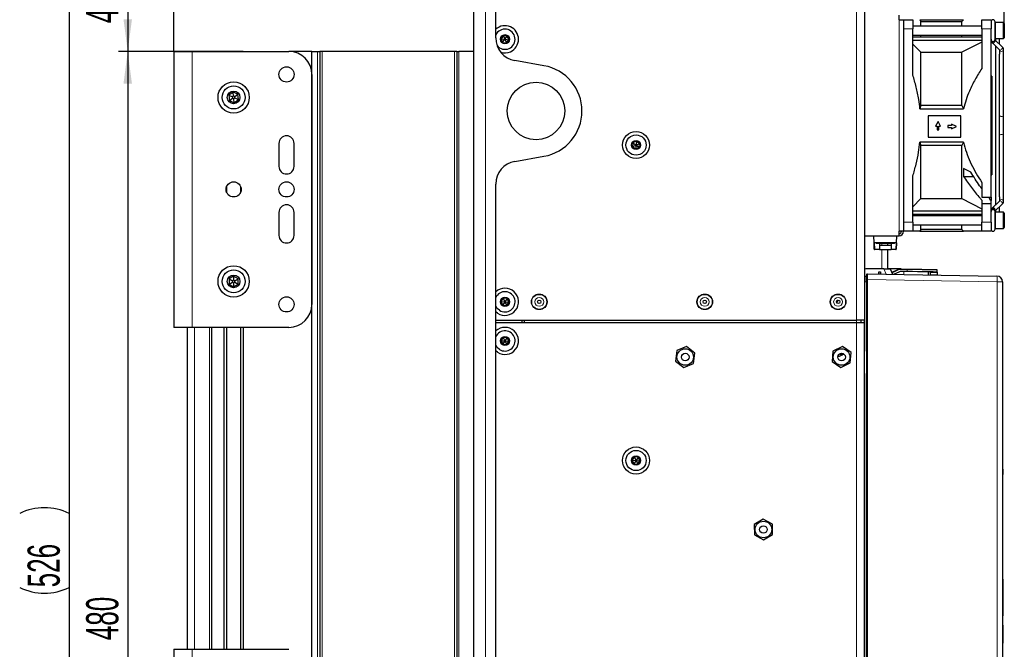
# Model space of a CAD drawing. Header units: millimetres. Extents: x 5 to 418, y 2 to 292.
# Tile 48 of 50: x 159 to 266, y 166 to 235. Entities that reach past the tile are written whole.
import ezdxf

# ---------------------------------------------------------------- set-up
doc = ezdxf.new("R2010")
doc.units = ezdxf.units.MM
doc.layers.add('SLD-0', color=7, linetype='Continuous')
doc.styles.add('SLDTEXTSTYLE1', font='TXT', dxfattribs={"width": 0.605})
doc.dimstyles.new('SLDDIMSTYLE0', dxfattribs={"dimtxt": 3.5, "dimasz": 3.5, "dimexe": 0, "dimexo": 0.0625, "dimgap": 0.875, "dimtad": 1, "dimlfac": 4, "dimrnd": 1e-09, "dimzin": 12, "dimdsep": 46, "dimtxsty": 'SLDTEXTSTYLE1', "dimsah": 1, "dimcen": 0.09, "dimadec": 0, "dimazin": 3, "dimtfac": 1, "dimtofl": 0, "dimtmove": 0, "dimatfit": 3, "dimfxl": 1, "dimfrac": 2, "dimtolj": 1, "dimtzin": 12, "dimarcsym": 0})
doc.dimstyles.new('SLDDIMSTYLE1', dxfattribs={"dimtxt": 3.5, "dimasz": 3.5, "dimexe": 0, "dimexo": 0.0625, "dimgap": 0.875, "dimtad": 1, "dimdec": 1, "dimlfac": 4, "dimrnd": 1e-09, "dimzin": 12, "dimdsep": 46, "dimtxsty": 'SLDTEXTSTYLE1', "dimsah": 1, "dimcen": 0.09, "dimadec": 0, "dimazin": 3, "dimtfac": 1, "dimtofl": 0, "dimtmove": 0, "dimatfit": 3, "dimfxl": 1, "dimfrac": 2, "dimtolj": 1, "dimtzin": 12, "dimarcsym": 0})

# ---------------------------------------------------------------- blocks, each defined once
blk = doc.blocks.new('_D_3')
at = {"layer": 'SLD-0', "color": 7}
for p, q in [((208.35, 242.88), (169.71, 242.88)), ((170.71, 242.88), (170.71, 231.38)), ((183.25, 231.38), (169.71, 231.38))]:
    blk.add_line(p, q, dxfattribs=at)
for points in [[(170.71, 242.88), (170.25, 239.38), (171.17, 239.38)], [(170.71, 231.38), (171.17, 234.88), (170.25, 234.88)]]:
    blk.add_solid(points, dxfattribs=at)
at = {"layer": 'SLD-0', "color": 7, "insert": (166.19, 234.46), "char_height": 3.5, "attachment_point": 1, "rotation": 90, "style": 'SLDTEXTSTYLE1'}
blk.add_mtext('46', dxfattribs=at)
blk = doc.blocks.new('_D_4')
at = {"layer": 'SLD-0', "color": 7}
for p, q in [((183.25, 231.38), (169.71, 231.38)), ((170.71, 231.38), (170.71, 111.38)), ((178.23, 111.38), (169.71, 111.38))]:
    blk.add_line(p, q, dxfattribs=at)
for points in [[(170.71, 231.38), (170.25, 227.88), (171.17, 227.88)], [(170.71, 111.38), (171.17, 114.88), (170.25, 114.88)]]:
    blk.add_solid(points, dxfattribs=at)
at = {"layer": 'SLD-0', "color": 7, "insert": (166.19, 167.37), "char_height": 3.5, "attachment_point": 1, "rotation": 90, "style": 'SLDTEXTSTYLE1'}
blk.add_mtext('480', dxfattribs=at)
blk = doc.blocks.new('_D_5')
at = {"layer": 'SLD-0', "color": 7}
for p, q in [((208.35, 242.88), (163.34, 242.88)), ((164.34, 242.88), (164.34, 111.38)), ((178.23, 111.38), (163.34, 111.38))]:
    blk.add_line(p, q, dxfattribs=at)
for centre, start, end in [((161.65, 175.77), 63.4349, 116.5651), ((161.65, 178.49), 243.4349, 296.5651)]:
    blk.add_arc(centre, 6.01, start, end, dxfattribs=at)
for points in [[(164.34, 242.88), (163.88, 239.38), (164.8, 239.38)], [(164.34, 111.38), (164.8, 114.88), (163.88, 114.88)]]:
    blk.add_solid(points, dxfattribs=at)
at = {"layer": 'SLD-0', "color": 7, "insert": (159.82, 173.12), "char_height": 3.5, "attachment_point": 1, "rotation": 90, "style": 'SLDTEXTSTYLE1'}
blk.add_mtext('526', dxfattribs=at)
blk = doc.blocks.new('_D_6')
at = {"layer": 'SLD-0', "color": 7}
for p, q in [((175.73, 231.38), (175.73, 251.61)), ((208.35, 242.88), (208.35, 251.61)), ((175.73, 250.61), (208.35, 250.61))]:
    blk.add_line(p, q, dxfattribs=at)
for points in [[(175.73, 250.61), (179.23, 250.15), (179.23, 251.07)], [(208.35, 250.61), (204.85, 251.07), (204.85, 250.15)]]:
    blk.add_solid(points, dxfattribs=at)
at = {"layer": 'SLD-0', "color": 7, "insert": (186.02, 255.12), "char_height": 3.5, "attachment_point": 1, "style": 'SLDTEXTSTYLE1'}
blk.add_mtext('130,5', dxfattribs=at)
blk = doc.blocks.new('_D_7')
at = {"layer": 'SLD-0', "color": 7}
for p, q in [((208.35, 242.88), (208.35, 251.61)), ((266.02, 234.42), (266.02, 251.61)), ((208.35, 250.61), (266.02, 250.61))]:
    blk.add_line(p, q, dxfattribs=at)
for points in [[(208.35, 250.61), (211.85, 250.15), (211.85, 251.07)], [(266.02, 250.61), (262.52, 251.07), (262.52, 250.15)]]:
    blk.add_solid(points, dxfattribs=at)
at = {"layer": 'SLD-0', "color": 7, "insert": (231.17, 255.12), "char_height": 3.5, "attachment_point": 1, "style": 'SLDTEXTSTYLE1'}
blk.add_mtext('230,7', dxfattribs=at)
blk = doc.blocks.new('_D_8')
at = {"layer": 'SLD-0', "color": 7}
for p, q in [((175.73, 231.38), (175.73, 260.88)), ((266.02, 233.57), (266.02, 260.88)), ((175.73, 259.88), (266.02, 259.88))]:
    blk.add_line(p, q, dxfattribs=at)
for centre, start, end in [((220.23, 262.57), 153.4349, 206.5651), ((221.52, 262.57), 333.4349, 26.5651)]:
    blk.add_arc(centre, 6.01, start, end, dxfattribs=at)
for points in [[(175.73, 259.88), (179.23, 259.42), (179.23, 260.34)], [(266.02, 259.88), (262.52, 260.34), (262.52, 259.42)]]:
    blk.add_solid(points, dxfattribs=at)
at = {"layer": 'SLD-0', "color": 7, "insert": (214.86, 264.39), "char_height": 3.5, "attachment_point": 1, "style": 'SLDTEXTSTYLE1'}
blk.add_mtext('361,2', dxfattribs=at)

msp = doc.modelspace()

# ---------------------------------------------------------------- linework, layer by layer
at = {"color": 7, "linetype": 'Continuous', "lineweight": 25}
for p, q in [((208.3525, 92.8814), (208.3525, 242.8815)), ((210.7275, 232.8528), (210.7275, 241.6315)), ((250.8275, 236.2065), (250.8275, 202.1565)), ((254.5775, 234.8315), (254.5775, 235.3315)), ((254.5775, 234.8315), (255.0775, 234.8315)), ((255.0775, 234.8315), (256.0775, 234.8315)), ((255.0775, 234.8315), (255.0775, 211.8315)), ((256.0775, 234.8315), (256.0775, 233.8315)), ((256.8531, 234.8315), (256.9525, 234.6248)), ((256.8531, 234.8315), (261.6001, 234.8315)), ((256.9525, 234.144), (256.9525, 234.6248)), ((256.9525, 234.6248), (261.4025, 234.6248)), ((261.6001, 234.8315), (261.4025, 234.6248)), ((261.4025, 234.144), (261.4025, 234.6248)), ((263.5775, 234.8315), (264.5775, 234.8315)), ((263.5775, 233.8315), (263.5775, 234.8315)), ((264.5775, 234.8315), (264.5775, 233.8315)), ((265.022, 232.7009), (265.022, 234.5995)), ((265.922, 234.519), (265.072, 234.519)), ((266.022, 234.419), (265.922, 234.519)), ((265.922, 234.5055), (265.922, 234.519)), ((265.922, 232.769), (265.922, 234.5055)), ((263.5775, 234.144), (256.0775, 234.144)), ((256.0775, 228.8371), (256.0775, 233.8315)), ((263.5775, 233.8315), (263.5775, 229.5265)), ((264.5775, 215.5315), (264.5775, 233.8315)), ((266.022, 234.419), (266.022, 232.869)), ((211.5543, 233.1033), (211.2972, 232.7549)), ((211.2972, 232.7549), (211.4704, 232.358)), ((211.2972, 232.7549), (211.7275, 232.7065)), ((211.4704, 232.358), (211.7275, 232.7065)), ((211.4704, 232.358), (211.9007, 232.3096)), ((211.9846, 233.0549), (211.5543, 233.1033)), ((211.5543, 233.1033), (211.7275, 232.7065)), ((211.7275, 232.7065), (211.9846, 233.0549)), ((211.7275, 232.7065), (211.9007, 232.3096)), ((211.7275, 232.7065), (212.1578, 232.658)), ((211.9007, 232.3096), (212.1578, 232.658)), ((212.1578, 232.658), (211.9846, 233.0549)), ((256.0775, 233.144), (263.5775, 233.144)), ((256.0775, 232.9658), (263.5775, 232.9658)), ((256.0775, 232.6122), (263.5775, 232.6122)), ((256.9525, 232.9658), (256.9525, 233.144)), ((261.4025, 232.9658), (261.4025, 233.144)), ((263.5775, 232.3896), (261.4025, 231.2845)), ((264.5876, 232.5705), (264.6069, 232.4722)), ((264.6001, 232.5007), (264.6069, 232.4721)), ((265.0217, 232.6326), (265.022, 232.632)), ((265.022, 232.6223), (265.022, 232.7009)), ((265.0288, 232.6217), (265.0373, 232.612)), ((265.8001, 231.871), (265.0305, 232.6216)), ((265.0305, 232.6216), (265.0326, 232.6194)), ((265.0538, 232.5994), (265.0391, 232.6137)), ((265.0538, 232.7724), (265.0538, 232.5989)), ((265.072, 232.769), (265.922, 232.769)), ((265.4983, 232.1654), (265.4983, 232.769)), ((265.922, 232.769), (266.022, 232.869)), ((175.7275, 231.3815), (175.7275, 201.3815)), ((175.7275, 231.3815), (177.7275, 231.3815)), ((177.7275, 231.3815), (188.2275, 231.3815)), ((190.7275, 231.3815), (188.2275, 231.3815)), ((190.7275, 136.3815), (190.7275, 231.3815)), ((190.7275, 231.3815), (191.3525, 231.3815)), ((191.3525, 231.3815), (191.6025, 231.3815)), ((191.6025, 231.3815), (191.6025, 136.3815)), ((191.8525, 231.3815), (191.6025, 231.3815)), ((206.2275, 231.3815), (191.8525, 231.3815)), ((206.4775, 231.3815), (206.2275, 231.3815)), ((206.4775, 231.3815), (206.4775, 136.3815)), ((206.4775, 231.3815), (206.7275, 231.3815)), ((208.3525, 231.3815), (206.7275, 231.3815)), ((256.0775, 232.1686), (256.9525, 231.2845)), ((256.9525, 225.5019), (256.9525, 231.2845)), ((256.9525, 231.2845), (261.4025, 231.2845)), ((261.4025, 225.5019), (261.4025, 231.2845)), ((264.7201, 232.3034), (265.4898, 231.5528)), ((265.0538, 231.978), (265.0538, 214.6849)), ((265.4851, 231.5571), (265.4904, 231.5521)), ((265.4898, 231.5528), (265.4873, 231.5553)), ((265.4983, 231.5426), (265.4983, 231.0769)), ((265.9428, 224.454), (265.9428, 231.5472)), ((215.9708, 229.8305), (212.7934, 230.3907)), ((265.4983, 215.5854), (265.4983, 231.0759)), ((190.7275, 228.8815), (190.7275, 203.8815)), ((264.6775, 228.6919), (264.5775, 228.6919)), ((264.6775, 228.6919), (264.6775, 217.971)), ((182.1629, 226.9552), (181.6983, 226.6123)), ((181.6983, 226.6123), (181.763, 226.0386)), ((181.6983, 226.6123), (182.0952, 226.4392)), ((181.763, 226.0386), (182.1114, 226.2957)), ((181.763, 226.0386), (182.2921, 225.8077)), ((182.2114, 226.5249), (182.0952, 226.4392)), ((182.0952, 226.4392), (182.1114, 226.2957)), ((182.1114, 226.2957), (182.2437, 226.238)), ((182.6921, 226.7243), (182.1629, 226.9552)), ((182.2114, 226.5249), (182.1629, 226.9552)), ((182.3436, 226.4672), (182.2114, 226.5249)), ((182.2437, 226.238), (182.3598, 226.3237)), ((182.2921, 225.8077), (182.2437, 226.238)), ((182.2921, 225.8077), (182.7567, 226.1506)), ((182.3436, 226.4672), (182.6921, 226.7243)), ((182.3598, 226.3237), (182.3436, 226.4672)), ((182.3598, 226.3237), (182.7567, 226.1506)), ((182.7567, 226.1506), (182.6921, 226.7243)), ((256.9525, 225.5019), (256.8531, 225.144)), ((256.8531, 225.144), (261.6001, 225.144)), ((261.4025, 225.5019), (256.9525, 225.5019)), ((261.4025, 225.5019), (261.6001, 225.144)), ((261.3114, 224.387), (257.76, 224.387)), ((257.76, 224.387), (257.76, 222.0524)), ((258.8134, 223.7726), (258.5519, 223.2602)), ((259.0749, 223.2602), (258.8134, 223.7726)), ((261.3114, 222.0524), (261.3114, 224.387)), ((265.9428, 222.2089), (265.9428, 224.454)), ((258.5519, 223.2602), (258.7095, 223.2602)), ((258.7095, 223.2602), (258.7095, 222.8658)), ((258.7095, 222.8658), (258.9172, 222.8658)), ((258.9172, 223.2602), (259.0749, 223.2602)), ((258.9172, 222.8658), (258.9172, 223.2602)), ((259.8994, 223.3303), (259.8994, 223.1226)), ((260.2939, 223.3303), (259.8994, 223.3303)), ((259.8994, 223.1226), (260.2939, 223.1226)), ((260.2939, 223.488), (260.2939, 223.3303)), ((260.8063, 223.2265), (260.2939, 223.488)), ((260.2939, 222.965), (260.8063, 223.2265)), ((260.2939, 223.1226), (260.2939, 222.965)), ((226.0228, 221.6371), (225.6272, 221.461)), ((226.0228, 221.6371), (225.9775, 221.2065)), ((226.3731, 221.3826), (226.0228, 221.6371)), ((257.76, 222.0524), (261.3114, 222.0524)), ((265.9428, 215.1157), (265.9428, 222.2089)), ((187.1525, 221.3815), (187.1525, 218.8815)), ((188.8025, 218.8815), (188.8025, 221.3815)), ((225.6272, 221.461), (225.5819, 221.0303)), ((225.5819, 221.0303), (225.9775, 221.2065)), ((225.5819, 221.0303), (225.9322, 220.7758)), ((225.6272, 221.461), (225.9775, 221.2065)), ((225.9775, 221.2065), (225.9322, 220.7758)), ((225.9322, 220.7758), (226.3278, 220.9519)), ((225.9775, 221.2065), (226.3731, 221.3826)), ((225.9775, 221.2065), (226.3278, 220.9519)), ((226.3278, 220.9519), (226.3731, 221.3826)), ((261.6001, 221.519), (256.8531, 221.519)), ((256.8531, 221.519), (256.9525, 221.161)), ((261.4025, 221.161), (256.9525, 221.161)), ((256.9525, 215.3784), (256.9525, 221.161)), ((261.6001, 221.519), (261.4025, 221.161)), ((261.4025, 215.3784), (261.4025, 221.161)), ((212.7934, 219.4222), (215.9708, 219.9824)), ((262.3825, 218.2591), (261.5932, 218.644)), ((261.5932, 218.644), (261.5932, 217.7754)), ((256.0775, 212.8315), (256.0775, 217.8258)), ((261.5932, 217.7754), (262.6945, 217.7754)), ((264.5775, 217.971), (264.6775, 217.971)), ((181.4525, 216.6643), (181.4525, 216.0986)), ((183.0025, 216.0986), (183.0025, 216.6643)), ((210.7275, 128.5528), (210.7275, 216.9601)), ((263.5775, 217.1364), (263.5775, 215.5315)), ((256.9525, 215.3784), (256.0775, 214.4944)), ((256.9525, 215.3784), (261.4025, 215.3784)), ((261.4025, 215.3784), (263.5775, 214.2733)), ((263.5775, 215.5315), (264.5775, 215.5315)), ((263.5775, 215.2026), (263.5775, 214.8315)), ((264.5775, 215.5315), (264.5775, 215.1625)), ((265.4983, 215.586), (265.4983, 215.1157)), ((263.5775, 214.8315), (263.5775, 212.8315)), ((263.5775, 214.8315), (264.5775, 214.8315)), ((264.5775, 214.8315), (264.5775, 215.1625)), ((264.5775, 212.8315), (264.5775, 214.8315)), ((264.6053, 214.1865), (264.5776, 214.0348)), ((264.7381, 214.3762), (264.7013, 214.3357)), ((264.7201, 214.3595), (264.7015, 214.336)), ((265.4898, 215.1101), (264.7201, 214.3595)), ((265.0305, 214.0413), (265.8001, 214.7919)), ((265.4916, 215.112), (265.4855, 215.1061)), ((265.4983, 213.894), (265.4983, 214.4975)), ((265.9347, 215.0455), (265.9428, 215.1164)), ((187.1525, 213.8815), (187.1525, 211.3815)), ((188.8025, 211.3815), (188.8025, 213.8815)), ((256.0775, 214.0507), (263.5775, 214.0507)), ((256.0775, 213.6971), (263.5775, 213.6971)), ((263.5775, 213.519), (256.0775, 213.519)), ((256.9525, 213.519), (256.9525, 213.6971)), ((261.4025, 213.519), (261.4025, 213.6971)), ((265.0198, 214.0263), (265.0213, 214.0307)), ((265.0219, 214.0268), (265.0225, 214.0334)), ((265.022, 213.962), (265.022, 214.0307)), ((265.022, 212.0634), (265.022, 213.962)), ((265.0391, 214.0492), (265.0538, 214.0635)), ((265.0538, 214.064), (265.0538, 213.8905)), ((265.922, 213.894), (265.072, 213.894)), ((266.022, 213.794), (265.922, 213.894)), ((265.922, 213.8805), (265.922, 213.894)), ((265.922, 212.144), (265.922, 213.8805)), ((266.022, 213.794), (266.022, 212.244)), ((256.0775, 212.8315), (256.0775, 211.8315)), ((256.0775, 212.519), (263.5775, 212.519)), ((256.9525, 212.0381), (256.8531, 211.8315)), ((256.9525, 212.0381), (256.9525, 212.519)), ((261.4025, 212.0381), (256.9525, 212.0381)), ((261.4025, 212.0381), (261.4025, 212.519)), ((261.4025, 212.0381), (261.6001, 211.8315)), ((263.5775, 211.8315), (263.5775, 212.8315)), ((264.5775, 212.8315), (264.5775, 211.8315)), ((265.072, 212.144), (265.922, 212.144)), ((265.922, 212.144), (266.022, 212.244)), ((250.8275, 211.3315), (254.5775, 211.3315)), ((251.8537, 210.5815), (251.8275, 211.3315)), ((254.3013, 210.5815), (254.3275, 211.3315)), ((254.5775, 211.3315), (254.5775, 211.8315)), ((255.0775, 211.8315), (254.5775, 211.8315)), ((256.0775, 211.8315), (255.0775, 211.8315)), ((256.8531, 211.8315), (261.6001, 211.8315)), ((264.5775, 211.8315), (263.5775, 211.8315)), ((254.3013, 210.5815), (251.8537, 210.5815)), ((251.8782, 209.8797), (251.8537, 210.5815)), ((252.0775, 210.5815), (252.0775, 210.5065)), ((253.7118, 210.5065), (252.0775, 210.5065)), ((252.4525, 210.5065), (252.4525, 209.8815)), ((252.4525, 210.3315), (253.7025, 210.3315)), ((253.7025, 210.2645), (252.4525, 210.2645)), ((252.4525, 209.8815), (252.4525, 209.8315)), ((253.3275, 210.5065), (253.3275, 210.3315)), ((253.7025, 210.5065), (253.7025, 209.8815)), ((253.7025, 209.8315), (253.7025, 209.8815)), ((254.0775, 210.5065), (253.7118, 210.5065)), ((254.0775, 210.5065), (254.0775, 210.5815)), ((254.3013, 210.5815), (254.2768, 209.8797)), ((252.4525, 209.8315), (251.9282, 209.8315)), ((252.4525, 209.8315), (253.7025, 209.8315)), ((253.3275, 209.8315), (253.3275, 207.7484)), ((254.2268, 209.8315), (253.7025, 209.8315)), ((252.9137, 207.7484), (250.9525, 207.7484)), ((252.9137, 207.7484), (253.6034, 207.7484)), ((254.8146, 207.737), (253.3275, 207.763)), ((253.6034, 207.7484), (253.8809, 207.1532)), ((254.8146, 207.737), (255.4675, 207.7256)), ((182.2275, 206.9588), (181.7275, 206.6701)), ((181.7275, 206.6701), (181.7275, 206.0928)), ((181.7275, 206.6701), (182.1025, 206.4536)), ((182.7275, 206.6701), (182.2275, 206.9588)), ((182.2275, 206.9588), (182.2275, 206.5258)), ((182.3525, 206.4536), (182.7275, 206.6701)), ((182.7275, 206.0928), (182.7275, 206.6701)), ((250.8775, 206.9565), (251.0275, 206.9565)), ((251.0775, 206.5766), (251.0775, 207.1512)), ((251.1284, 207.2012), (265.2134, 206.9553)), ((252.3775, 207.4315), (252.565, 207.4315)), ((252.3775, 207.1815), (252.3775, 207.4315)), ((252.565, 207.1815), (252.3775, 207.1815)), ((252.3775, 207.1815), (252.3775, 207.1794)), ((252.565, 207.4315), (252.565, 207.1815)), ((252.565, 207.1815), (252.565, 207.1761)), ((253.9897, 207.4467), (254.4965, 207.6723)), ((254.5526, 207.3963), (254.0458, 207.1706)), ((255.4627, 207.4507), (254.8708, 207.461)), ((257.7817, 207.0851), (257.7874, 207.4101)), ((257.9624, 207.4071), (257.9624, 207.3368)), ((257.9624, 207.3368), (257.9624, 207.1023)), ((257.9624, 207.1023), (257.9624, 207.0819)), ((258.711, 207.3237), (258.7069, 207.0893)), ((258.7122, 207.394), (258.7162, 207.6189)), ((181.7275, 206.0928), (182.1025, 206.3093)), ((181.7275, 206.0928), (182.2275, 205.8041)), ((182.2275, 206.5258), (182.1025, 206.4536)), ((182.1025, 206.4536), (182.1025, 206.3093)), ((182.1025, 206.3093), (182.2275, 206.2371)), ((182.3525, 206.4536), (182.2275, 206.5258)), ((182.2275, 206.2371), (182.3525, 206.3093)), ((182.2275, 206.2371), (182.2275, 205.8041)), ((182.2275, 205.8041), (182.7275, 206.0928)), ((182.3525, 206.3093), (182.3525, 206.4536)), ((182.3525, 206.3093), (182.7275, 206.0928)), ((251.0775, 123.8363), (251.0775, 206.5766)), ((265.8275, 206.3304), (265.8275, 129.5857)), ((211.5348, 204.5442), (211.2953, 204.1834)), ((211.9669, 204.5173), (211.5348, 204.5442)), ((211.5348, 204.5442), (211.7275, 204.1565)), ((211.9669, 204.5173), (211.7275, 204.1565)), ((212.1597, 204.1295), (211.9669, 204.5173)), ((211.2953, 204.1834), (211.4881, 203.7956)), ((211.2953, 204.1834), (211.7275, 204.1565)), ((211.7275, 204.1565), (211.4881, 203.7956)), ((211.4881, 203.7956), (211.9203, 203.7687)), ((211.7275, 204.1565), (211.9203, 203.7687)), ((211.7275, 204.1565), (212.1597, 204.1295)), ((211.9203, 203.7687), (212.1597, 204.1295)), ((247.7665, 204.1325), (247.7685, 204.1337)), ((247.7685, 204.1337), (247.7997, 204.0795)), ((247.7997, 204.0795), (247.9538, 204.3128)), ((247.9538, 204.3128), (247.8393, 204.3059)), ((210.912, 202.9274), (210.7275, 203.0722)), ((177.7275, 201.3815), (175.7275, 201.3815)), ((177.2275, 166.3815), (177.2275, 201.3815)), ((188.2275, 201.3815), (177.7275, 201.3815)), ((179.8525, 166.3815), (179.8525, 201.3815)), ((181.2025, 166.3815), (181.2025, 201.3815)), ((181.4525, 201.3815), (181.4525, 166.3815)), ((183.0025, 166.3815), (183.0025, 201.3815)), ((183.2525, 201.3815), (183.2525, 166.3815)), ((210.7275, 202.1565), (249.9525, 202.1565)), ((210.7275, 201.9065), (249.9525, 201.9065)), ((213.6025, 201.9065), (213.6025, 202.1565)), ((213.8525, 201.9065), (213.8525, 202.1565)), ((250.8275, 202.1565), (249.9525, 202.1565)), ((249.9525, 201.9065), (250.8275, 201.9065)), ((250.4525, 201.9065), (250.4525, 202.1565)), ((250.8275, 201.9065), (250.8275, 202.1565)), ((250.8275, 198.7815), (250.8275, 201.9065)), ((211.5348, 200.2942), (211.2953, 199.9334)), ((211.9669, 200.2673), (211.5348, 200.2942)), ((211.5348, 200.2942), (211.7275, 199.9065)), ((211.9669, 200.2673), (211.7275, 199.9065)), ((212.1597, 199.8795), (211.9669, 200.2673)), ((211.2953, 199.9334), (211.4881, 199.5456)), ((211.2953, 199.9334), (211.7275, 199.9065)), ((211.7275, 199.9065), (211.4881, 199.5456)), ((211.4881, 199.5456), (211.9203, 199.5187)), ((211.7275, 199.9065), (212.1597, 199.8795)), ((211.7275, 199.9065), (211.9203, 199.5187)), ((211.9203, 199.5187), (212.1597, 199.8795)), ((231.4787, 199.2867), (230.4243, 198.8525)), ((232.3819, 198.5906), (231.4787, 199.2867)), ((248.4169, 199.2932), (247.3878, 198.8023)), ((249.3567, 198.6474), (248.4169, 199.2932)), ((210.912, 198.6774), (210.7275, 198.8222)), ((230.4243, 198.8525), (230.2731, 197.7223)), ((232.2307, 197.4604), (232.3819, 198.5906)), ((247.3878, 198.8023), (247.2983, 197.6655)), ((247.9514, 198.3063), (247.9429, 198.3055)), ((247.9498, 198.3223), (247.9514, 198.3063)), ((248.3931, 198.486), (248.2591, 198.4003)), ((248.2775, 198.4477), (248.3769, 198.5113)), ((248.3769, 198.5113), (248.3931, 198.486)), ((249.2673, 197.5106), (249.3567, 198.6474)), ((250.8275, 196.2815), (250.8275, 198.7815)), ((230.2731, 197.7223), (231.1764, 197.0263)), ((231.1764, 197.0263), (232.2307, 197.4604)), ((247.2983, 197.6655), (248.2381, 197.0197)), ((248.2381, 197.0197), (249.2673, 197.5106)), ((250.8275, 167.5315), (250.8275, 196.2815)), ((225.7848, 187.2942), (225.5453, 186.9334)), ((225.5453, 186.9334), (225.7381, 186.5456)), ((225.5453, 186.9334), (225.9775, 186.9065)), ((225.9775, 186.9065), (225.7381, 186.5456)), ((225.7381, 186.5456), (226.1703, 186.5187)), ((226.2169, 187.2673), (225.7848, 187.2942)), ((225.7848, 187.2942), (225.9775, 186.9065)), ((226.2169, 187.2673), (225.9775, 186.9065)), ((225.9775, 186.9065), (226.1703, 186.5187)), ((225.9775, 186.9065), (226.4097, 186.8795)), ((226.1703, 186.5187), (226.4097, 186.8795)), ((226.4097, 186.8795), (226.2169, 187.2673)), ((265.8525, 185.9555), (265.8275, 185.9555)), ((265.8525, 185.6805), (265.8275, 185.6805)), ((265.8525, 185.6555), (265.8275, 185.6555)), ((265.8525, 185.3805), (265.8275, 185.3805)), ((265.8525, 185.3793), (265.8275, 185.3793)), ((265.8525, 185.3759), (265.8275, 185.3759)), ((265.8525, 185.9555), (265.8525, 185.6805)), ((265.8525, 185.6555), (265.8525, 185.6805)), ((265.8525, 185.6555), (265.8525, 185.3805)), ((239.8106, 180.5466), (238.8317, 179.9619)), ((238.8317, 179.9619), (238.8486, 178.8217)), ((240.8064, 179.9912), (239.8106, 180.5466)), ((240.8234, 178.8511), (240.8064, 179.9912)), ((238.8486, 178.8217), (239.8445, 178.2663)), ((239.8445, 178.2663), (240.8234, 178.8511)), ((265.8525, 174.0065), (265.8275, 174.0065)), ((265.8525, 174.0065), (265.8525, 173.7565)), ((265.8525, 173.7565), (265.8525, 170.2565)), ((265.8525, 170.2565), (265.8525, 170.0065)), ((265.8525, 170.0065), (265.8275, 170.0065)), ((265.8525, 168.9988), (265.8525, 167.0502)), ((250.8275, 165.0315), (250.8275, 167.5315)), ((265.8525, 166.694), (265.8525, 167.0502)), ((175.7275, 166.3815), (175.7275, 136.3815)), ((175.7275, 166.3815), (177.7275, 166.3815)), ((177.7275, 166.3815), (188.2275, 166.3815)), ((265.8525, 166.694), (265.8275, 166.694)), ((265.8525, 166.494), (265.8275, 166.494)), ((265.8525, 165.944), (265.8525, 166.494))]:
    msp.add_line(p, q, dxfattribs=at)
at = {"color": 7, "linetype": 'Continuous', "lineweight": 18}
for p, q in [((209.6025, 92.8877), (209.6025, 242.8752)), ((249.9525, 236.2065), (249.9525, 202.1565)), ((254.5775, 234.8315), (254.5775, 211.8315)), ((265.072, 234.519), (265.072, 232.769)), ((256.0775, 233.8315), (255.0775, 233.8315)), ((264.5775, 233.8315), (263.5775, 233.8315)), ((177.7275, 231.3815), (177.7275, 201.3815)), ((191.3525, 136.3815), (191.3525, 231.3815)), ((191.8525, 231.3815), (191.8525, 136.3815)), ((206.2275, 136.3815), (206.2275, 231.3815)), ((206.7275, 231.3815), (206.7275, 136.3815)), ((181.4775, 216.7251), (181.4775, 216.0378)), ((182.9775, 216.0378), (182.9775, 216.7251)), ((265.072, 213.894), (265.072, 212.144)), ((255.0775, 212.8315), (256.0775, 212.8315)), ((263.5775, 212.8315), (264.5775, 212.8315)), ((251.9037, 210.5815), (251.9282, 209.8815)), ((251.9282, 209.8315), (251.9282, 209.8815)), ((251.9282, 209.8815), (252.4525, 209.8815)), ((252.7025, 210.5065), (252.7025, 210.3315)), ((253.7025, 209.8815), (254.2268, 209.8815)), ((254.2268, 209.8815), (254.2513, 210.5815)), ((254.2268, 209.8315), (254.2268, 209.8815)), ((252.7025, 209.8315), (252.7025, 207.7484)), ((253.1857, 207.1653), (252.9137, 207.7484)), ((254.5168, 207.6266), (254.01, 207.401)), ((255.4667, 207.6757), (254.8138, 207.6871)), ((255.0821, 207.1322), (255.0878, 207.4572)), ((255.4627, 207.4507), (255.4667, 207.6757)), ((257.9624, 207.3368), (258.711, 207.3237)), ((257.9624, 207.1023), (258.7069, 207.0893)), ((250.8275, 206.3315), (250.8749, 206.3315)), ((250.8749, 206.3315), (250.8749, 198.8789)), ((251.0301, 206.3315), (250.8749, 206.3315)), ((251.0301, 124.07), (251.0301, 206.3315)), ((251.0301, 206.3315), (251.0775, 206.3315)), ((251.0775, 206.5766), (251.1301, 206.5766)), ((251.1301, 206.5766), (251.1301, 123.8363)), ((265.2352, 206.3304), (251.1301, 206.5766)), ((265.2352, 129.5857), (265.2352, 206.3304)), ((265.8275, 206.3304), (265.2352, 206.3304)), ((177.9775, 201.3815), (177.9775, 166.3815)), ((179.6025, 166.3815), (179.6025, 201.3815)), ((181.4775, 201.3815), (181.4775, 166.3815)), ((182.9775, 166.3815), (182.9775, 201.3815)), ((249.9525, 201.9065), (249.9525, 202.1565)), ((249.9525, 130.6564), (249.9525, 201.9065)), ((250.8275, 198.8789), (250.8749, 198.8789)), ((250.8275, 196.284), (250.8749, 196.284)), ((250.8749, 196.284), (250.8749, 136.3789)), ((265.8525, 173.7565), (265.8275, 173.7565)), ((265.8525, 170.2565), (265.8275, 170.2565)), ((265.8525, 168.9988), (265.8275, 168.9988)), ((265.8525, 167.0502), (265.8275, 167.0502)), ((177.7275, 166.3815), (177.7275, 136.3815))]:
    msp.add_line(p, q, dxfattribs=at)
at = {"color": 7, "linetype": 'Continuous', "lineweight": 18, "flags": 128}
for points in [[(265.022, 232.6223), (265.0215, 232.61), (264.9987, 232.5435), (264.9456, 232.489), (264.8703, 232.4548), (264.7842, 232.4461), (264.7006, 232.4643), (264.632, 232.5064), (264.589, 232.5663), (264.5775, 232.6223)], [(265.0228, 232.6288), (265.0281, 232.589), (265.009, 232.5256), (264.9601, 232.4664), (264.889, 232.4203), (264.8065, 232.3944), (264.7251, 232.3926), (264.6573, 232.4152), (264.6132, 232.4588), (264.6069, 232.4722)], [(265.0326, 232.6194), (265.0438, 232.604), (265.0552, 232.5493), (265.0391, 232.4813), (264.9981, 232.4105), (264.9384, 232.3477), (264.8691, 232.3023), (264.8007, 232.2813), (264.7438, 232.2879), (264.7202, 232.3034)], [(265.8001, 231.871), (265.8135, 231.8533), (265.8248, 231.7986), (265.8087, 231.7307), (265.7677, 231.6599), (265.708, 231.597), (265.6387, 231.5516), (265.5704, 231.5306), (265.5134, 231.5372), (265.4898, 231.5528)], [(265.9428, 231.5472), (265.9426, 231.5417), (265.9228, 231.482), (265.8721, 231.4323), (265.7984, 231.4), (265.7128, 231.3901), (265.6284, 231.4041), (265.558, 231.44), (265.5124, 231.4921), (265.4984, 231.541)], [(265.9428, 224.454), (265.9426, 224.4485), (265.9228, 224.3888), (265.8721, 224.3391), (265.7984, 224.3068), (265.7128, 224.2969), (265.6284, 224.311), (265.558, 224.3468), (265.5124, 224.3989), (265.4983, 224.454)], [(265.9428, 222.2089), (265.9426, 222.2144), (265.9228, 222.2741), (265.8721, 222.3238), (265.7984, 222.3561), (265.7128, 222.366), (265.6284, 222.3519), (265.558, 222.3161), (265.5124, 222.264), (265.4983, 222.2089)], [(265.9428, 215.1158), (265.9426, 215.1212), (265.9228, 215.1809), (265.8721, 215.2307), (265.7984, 215.2629), (265.7128, 215.2728), (265.6284, 215.2588), (265.558, 215.2229), (265.5124, 215.1708), (265.4986, 215.1246)], [(265.0322, 214.043), (265.0438, 214.0589), (265.0552, 214.1136), (265.0391, 214.1816), (264.9981, 214.2524), (264.9384, 214.3153), (264.8691, 214.3606), (264.8007, 214.3816), (264.7438, 214.375), (264.7201, 214.3595)], [(265.8001, 214.7919), (265.8135, 214.8096), (265.8248, 214.8643), (265.8087, 214.9322), (265.7677, 215.003), (265.708, 215.0659), (265.6387, 215.1113), (265.5704, 215.1323), (265.5134, 215.1257), (265.4898, 215.1101)], [(251.8782, 209.8797), (251.8792, 209.8797), (251.882, 209.8798), (251.8866, 209.88), (251.8928, 209.8802), (251.9004, 209.8805), (251.9091, 209.8808), (251.9184, 209.8811), (251.9282, 209.8815)], [(254.2768, 209.8797), (254.2759, 209.8797), (254.273, 209.8798), (254.2684, 209.88), (254.2622, 209.8802), (254.2546, 209.8805), (254.246, 209.8808), (254.2366, 209.8811), (254.2268, 209.8815)], [(254.8138, 207.6871), (254.8139, 207.6968), (254.8141, 207.7062), (254.8142, 207.7148), (254.8144, 207.7224), (254.8145, 207.7286), (254.8146, 207.7332), (254.8146, 207.7361), (254.8146, 207.737)], [(255.4667, 207.6757), (255.4668, 207.6854), (255.467, 207.6948), (255.4671, 207.7034), (255.4673, 207.711), (255.4674, 207.7172), (255.4675, 207.7218), (255.4675, 207.7247), (255.4675, 207.7256)], [(254.01, 207.401), (254.006, 207.4099), (254.0022, 207.4185), (253.9987, 207.4264), (253.9956, 207.4333), (253.9931, 207.439), (253.9912, 207.4432), (253.9901, 207.4458), (253.9897, 207.4467)], [(254.5168, 207.6266), (254.5129, 207.6355), (254.509, 207.6441), (254.5055, 207.652), (254.5024, 207.6589), (254.4999, 207.6646), (254.498, 207.6688), (254.4969, 207.6714), (254.4965, 207.6723)], [(258.7162, 207.6189), (258.6668, 207.6198), (258.5202, 207.6224), (258.2808, 207.6265), (257.9559, 207.6322), (257.5554, 207.6392), (257.0914, 207.6473), (256.5781, 207.6563), (256.0309, 207.6658), (255.4667, 207.6757)]]:
    msp.add_lwpolyline(points, dxfattribs=at)
at = {"color": 7, "linetype": 'Continuous', "lineweight": 25, "flags": 128}
for points in [[(265.023, 214.0349), (265.0281, 214.0739), (265.009, 214.1373), (264.9601, 214.1965), (264.889, 214.2426), (264.8065, 214.2685), (264.7251, 214.2703), (264.6573, 214.2477), (264.6132, 214.2041), (264.6053, 214.1866)], [(255.4675, 207.7256), (256.0231, 207.7159), (256.5618, 207.7065), (257.0673, 207.6977), (257.5241, 207.6897), (257.9185, 207.6829), (258.2384, 207.6773), (258.4741, 207.6732), (258.6184, 207.6706), (258.667, 207.6698)], [(254.0458, 207.1706), (254.008, 207.155), (253.9975, 207.1511)], [(258.7122, 207.394), (258.6629, 207.3948), (258.5163, 207.3974), (258.2769, 207.4016), (257.952, 207.4072), (257.5515, 207.4142), (257.0875, 207.4223), (256.5741, 207.4313), (256.027, 207.4408), (255.4627, 207.4507)], [(258.7069, 207.0893), (258.7066, 207.073), (258.7066, 207.0689)], [(258.7122, 207.394), (258.7122, 207.3929), (258.7122, 207.3895), (258.7121, 207.384), (258.7119, 207.3762), (258.7118, 207.3663), (258.7115, 207.3542), (258.7113, 207.34), (258.711, 207.3237)], [(211.1193, 203.2399), (210.8857, 203.4484), (210.7275, 203.6982)], [(211.1193, 198.9899), (210.8857, 199.1984), (210.7275, 199.4482)]]:
    msp.add_lwpolyline(points, dxfattribs=at)
at = {"color": 7, "linetype": 'Continuous', "lineweight": 25}
for centre, radius in [((211.7275, 232.7065), 0.5), ((187.9775, 228.8815), 0.825), ((182.2275, 226.3815), 1.7), ((182.2275, 226.3815), 1.25), ((182.2275, 226.3815), 0.6875), ((215.1025, 224.9065), 3.125), ((225.9775, 221.2065), 1.475), ((225.9775, 221.2065), 1.1), ((225.9775, 221.2065), 0.5), ((182.2275, 216.3815), 0.825), ((187.9775, 216.3815), 0.825), ((182.2275, 206.3815), 1.7), ((182.2275, 206.3815), 1.25), ((182.2275, 206.3815), 0.6875), ((187.9775, 203.8815), 0.825), ((211.7275, 204.1565), 0.5), ((215.4525, 204.1565), 0.85), ((215.4525, 204.1565), 0.8163), ((233.4525, 204.1565), 0.85), ((233.4525, 204.1565), 0.8163), ((247.9525, 204.1565), 0.85), ((247.9525, 204.1565), 0.8163), ((215.4525, 204.1565), 0.1875), ((233.4525, 204.1565), 0.1875), ((247.9525, 204.1565), 0.1875), ((211.7275, 199.9065), 0.5), ((231.3275, 198.1565), 0.9), ((231.3275, 198.1565), 0.4125), ((248.3275, 198.1565), 0.9), ((248.3275, 198.1565), 0.4125), ((225.9775, 186.9065), 1.475), ((225.9775, 186.9065), 1.1), ((225.9775, 186.9065), 0.5), ((239.8275, 179.4065), 0.9), ((239.8275, 179.4065), 0.4125)]:
    msp.add_circle(centre, radius, dxfattribs=at)
at = {"color": 7, "linetype": 'Continuous', "lineweight": 18}
for centre in [(215.4525, 204.1565), (233.4525, 204.1565), (247.9525, 204.1565)]:
    msp.add_circle(centre, 0.4855, dxfattribs=at)
at = {"color": 7, "linetype": 'Continuous', "lineweight": 25}
for centre, radius, start, end in [((264.7998, 234.5995), 0.2222, 0, 180), ((265.072, 234.469), 0.05, 90, 180), ((211.7275, 232.7065), 1.475, 293.580844, 132.684911), ((211.7275, 232.7065), 1.1, 293.580844, 155.380023), ((213.2275, 232.8528), 2.5, 180, 260), ((264.7998, 232.7009), 0.2222, 180, 0), ((265.072, 232.819), 0.05, 180, 270), ((188.2275, 228.8815), 2.5, 0, 90), ((211.7275, 232.7065), 1.1, 218.954794, 293.580844), ((211.7275, 232.7065), 1.475, 251.647034, 293.580844), ((215.1025, 224.9065), 5, 280, 80), ((187.9775, 221.3815), 0.825, 0, 180), ((187.9775, 218.8815), 0.825, 180, 0), ((213.2275, 216.9601), 2.5, 100, 180), ((187.9775, 213.8815), 0.825, 0, 180), ((264.7998, 213.962), 0.2223, 0, 180), ((264.7118, 214.0103), 0.1358, 111.247867, 171.346759), ((264.7296, 214.1502), 0.1294, 163.250569, 208.955708), ((264.8877, 214.0103), 0.1358, 8.653241, 68.752133), ((265.072, 213.844), 0.05, 90, 180), ((264.7998, 212.0634), 0.2223, 180, 0), ((265.072, 212.194), 0.05, 180, 270), ((187.9775, 211.3815), 0.825, 180, 0), ((254.5775, 211.8315), 0.5, 270, 0), ((254.5775, 211.8315), 0.25, 270, 0), ((251.9282, 209.8815), 0.05, 182, 270), ((254.2268, 209.8815), 0.05, 270, 358), ((250.9525, 207.6234), 0.125, 90, 180), ((254.8015, 206.9872), 0.75, 89, 114), ((250.8775, 206.9065), 0.05, 90, 180), ((251.0275, 207.0065), 0.05, 270, 0), ((251.1275, 207.1512), 0.05, 89, 180), ((253.6846, 208.1318), 0.75, 276.685844, 294), ((254.8577, 206.7111), 0.75, 89, 114), ((258.6662, 207.6198), 0.05, 359, 89), ((265.2025, 206.3304), 0.625, 0, 89), ((211.7275, 204.1565), 1.475, 236.433516, 132.684911), ((211.7275, 204.1565), 1.1, 236.433516, 155.380023), ((188.2275, 203.8815), 2.5, 270, 0), ((211.7275, 199.9065), 1.475, 236.433516, 132.684911), ((211.7275, 199.9065), 1.1, 236.433516, 155.380023), ((247.8275, 199.2315), 1, 275.465273, 314.422538)]:
    msp.add_arc(centre, radius, start, end, dxfattribs=at)
at = {"color": 7, "linetype": 'Continuous', "lineweight": 18}
for centre, radius, start, end in [((253.6846, 208.1318), 0.8, 277.867176, 294), ((254.8015, 206.9872), 0.7, 89, 114), ((262.2319, 206.5385), 3.0105, 356.037119, 7.958887), ((250.7749, 198.8789), 0.1, 301.746904, 0), ((250.7749, 196.284), 0.1, 0, 58.253096)]:
    msp.add_arc(centre, radius, start, end, dxfattribs=at)
for centre, major_axis, ratio, start_param, end_param in [((250.8775, 206.3315), (0, 0.625), 0.00418688, 0, 1.57079633), ((251.0275, 206.3315), (0, 0.625), 0.00418688, 4.71238898, 6.28318531), ((251.1275, 206.5761), (0.0009, 0.6251), 0.00418516, 4.71323516, 6.2831181)]:
    msp.add_ellipse(centre, major_axis=major_axis, ratio=ratio, start_param=start_param, end_param=end_param, dxfattribs=at)
at = {"color": 7, "linetype": 'Continuous', "lineweight": 25}
for points, knots in [([(264.6068, 232.4724), (264.6258, 232.4328), (264.6553, 232.3712), (264.7031, 232.3213), (264.7201, 232.3034)], [0, 0, 0, 0, 0.64266445, 1, 1, 1, 1]), ([(264.6082, 232.4688), (264.624, 232.4351), (264.6551, 232.3684), (264.7104, 232.314), (264.7377, 232.287)], [0, 0, 0, 0, 0.50534433, 1, 1, 1, 1]), ([(265.4898, 231.5528), (265.4936, 231.5481), (265.4995, 231.5408), (265.4987, 231.5424), (265.4985, 231.543)], [0, 0, 0, 0, 0.64729814, 1, 1, 1, 1]), ([(265.9428, 231.5472), (265.9384, 231.5921), (265.9287, 231.6936), (265.8662, 231.802), (265.8132, 231.8573), (265.8001, 231.871)], [0, 0, 0, 0, 0.37408086, 0.84527304, 1, 1, 1, 1]), ([(263.5775, 229.5265), (263.328, 229.1327), (262.8273, 228.3422), (262.2648, 227.199), (261.8471, 226.1301), (261.6827, 225.4736), (261.6001, 225.144)], [0, 0, 0, 0, 0.289168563, 0.580405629, 0.789273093, 1, 1, 1, 1]), ([(256.8531, 225.144), (256.8095, 225.4866), (256.7082, 226.2818), (256.4532, 227.5172), (256.2029, 228.3965), (256.0775, 228.8371)], [0, 0, 0, 0, 0.27423123, 0.6363411, 1, 1, 1, 1]), ([(256.0775, 217.8258), (256.1995, 218.2537), (256.4439, 219.111), (256.7024, 220.3455), (256.8062, 221.1537), (256.8531, 221.519)], [0, 0, 0, 0, 0.353196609, 0.707678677, 1, 1, 1, 1]), ([(261.6001, 221.519), (261.6222, 221.4218), (261.7268, 220.962), (261.9826, 220.1559), (262.4263, 219.1179), (262.958, 218.1079), (263.371, 217.4602), (263.5775, 217.1364)], [0, 0, 0, 0, 0.06183661, 0.29258888, 0.52347674, 0.76169797, 1, 1, 1, 1]), ([(261.5932, 217.7754), (261.8717, 217.3761), (262.4297, 216.5758), (263.1175, 215.7371), (263.5068, 215.2847), (263.5775, 215.2026)], [0, 0, 0, 0, 0.449155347, 0.900010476, 1, 1, 1, 1]), ([(263.5775, 216.4453), (263.4975, 216.5551), (263.0711, 217.1406), (262.6912, 217.7577), (262.3825, 218.2591)], [0, 0, 0, 0, 0.18758328, 1, 1, 1, 1]), ([(264.3003, 215.5315), (264.3403, 215.4766), (264.431, 215.3523), (264.525, 215.2305), (264.5775, 215.1625)], [0, 0, 0, 0, 0.44166428, 1, 1, 1, 1]), ([(264.7201, 214.3595), (264.6909, 214.3273), (264.6444, 214.276), (264.617, 214.2137), (264.6068, 214.1905)], [0, 0, 0, 0, 0.62761326, 1, 1, 1, 1]), ([(265.4981, 215.1203), (265.4982, 215.1197), (265.4983, 215.1189), (265.491, 215.1114), (265.4898, 215.1101)], [0, 0, 0, 0, 0.834736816, 1, 1, 1, 1]), ([(265.8001, 214.7919), (265.8288, 214.8243), (265.8965, 214.9007), (265.9384, 215.0183), (265.9419, 215.0958), (265.9428, 215.1157)], [0, 0, 0, 0, 0.35287341, 0.83385705, 1, 1, 1, 1]), ([(265.0213, 214.0298), (265.0214, 214.0305), (265.0215, 214.0315), (265.0281, 214.0386), (265.0305, 214.0413)], [0, 0, 0, 0, 0.63044598, 1, 1, 1, 1]), ([(256.8531, 211.8315), (256.8095, 211.8315), (256.7082, 211.8315), (256.4532, 211.8315), (256.2029, 211.8315), (256.0775, 211.8315)], [0, 0, 0, 0, 0.274231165, 0.63634143, 1, 1, 1, 1]), ([(263.5775, 211.8315), (263.328, 211.8315), (262.8273, 211.8315), (262.2648, 211.8315), (261.8471, 211.8315), (261.6827, 211.8315), (261.6001, 211.8315)], [0, 0, 0, 0, 0.2891684, 0.58040563, 0.78927309, 1, 1, 1, 1]), ([(248.2503, 198.4204), (248.2489, 198.431), (248.2465, 198.4484), (248.2501, 198.4727), (248.2546, 198.4928), (248.2583, 198.5061), (248.2602, 198.5127)], [0, 0, 0, 0, 0.33938223, 0.55951217, 0.77975739, 1, 1, 1, 1]), ([(248.2591, 198.4003), (248.2569, 198.4038), (248.253, 198.4101), (248.2511, 198.4173), (248.2503, 198.4204)], [0, 0, 0, 0, 0.55985457, 1, 1, 1, 1]), ([(248.2602, 198.5127), (248.264, 198.5254), (248.2686, 198.5407), (248.2714, 198.5565), (248.2719, 198.5592)], [0, 0, 0, 0, 0.82521652, 1, 1, 1, 1]), ([(248.2904, 198.5141), (248.2883, 198.5066), (248.2849, 198.4944), (248.2805, 198.4774), (248.2775, 198.4627), (248.2775, 198.4527), (248.2775, 198.4477)], [0, 0, 0, 0, 0.3400303, 0.5600609, 0.78001701, 1, 1, 1, 1]), ([(248.303, 198.567), (248.3013, 198.5587), (248.2978, 198.5409), (248.2929, 198.5234), (248.2904, 198.5141)], [0, 0, 0, 0, 0.4680348, 1, 1, 1, 1])]:
    msp.add_open_spline(points, degree=3, knots=knots, dxfattribs=at)

# ---------------------------------------------------------------- dimensions: what is measured, and where the dimension line sits
at = {"layer": 'SLD-0', "color": 7}
dim = msp.add_linear_dim(base=(266.022, 259.8815), p1=(175.7275, 231.3815), p2=(266.022, 233.5683), text='(<>)', dimstyle='SLDDIMSTYLE1', dxfattribs=at)
dim.commit()
dim.dimension.update_dxf_attribs({"geometry": '_D_8', "text_midpoint": (220.8748, 259.8815), "dimtype": 160})
for base, p1, p2, dimstyle, picture, middle in [((208.3525, 250.6072), (175.7275, 231.3815), (208.3525, 242.8815), 'SLDDIMSTYLE0', '_D_6', (192.04, 250.6072)), ((266.022, 250.6072), (208.3525, 242.8815), (266.022, 234.419), 'SLDDIMSTYLE1', '_D_7', (237.1873, 250.6072))]:
    dim = msp.add_linear_dim(base=base, p1=p1, p2=p2, dimstyle=dimstyle, dxfattribs=at)
    dim.commit()
    dim.dimension.update_dxf_attribs({"geometry": picture, "text_midpoint": middle, "dimtype": 160})
dim = msp.add_linear_dim(base=(164.3351, 111.3815), p1=(208.3525, 242.8815), p2=(178.2275, 111.3815), angle=90, text='(<>)', dimstyle='SLDDIMSTYLE0', dxfattribs=at)
dim.commit()
dim.dimension.update_dxf_attribs({"geometry": '_D_5', "text_midpoint": (164.3351, 177.1315), "dimtype": 160})
for base, p1, p2, picture, middle in [((170.7052, 231.3815), (208.3525, 242.8815), (183.2525, 231.3815), '_D_3', (170.7052, 237.1315)), ((170.7052, 111.3815), (183.2525, 231.3815), (178.2275, 111.3815), '_D_4', (170.7052, 171.3815))]:
    dim = msp.add_linear_dim(base=base, p1=p1, p2=p2, angle=90, dimstyle='SLDDIMSTYLE0', dxfattribs=at)
    dim.commit()
    dim.dimension.update_dxf_attribs({"geometry": picture, "text_midpoint": middle, "dimtype": 160})

doc.saveas('drawing.dxf')
